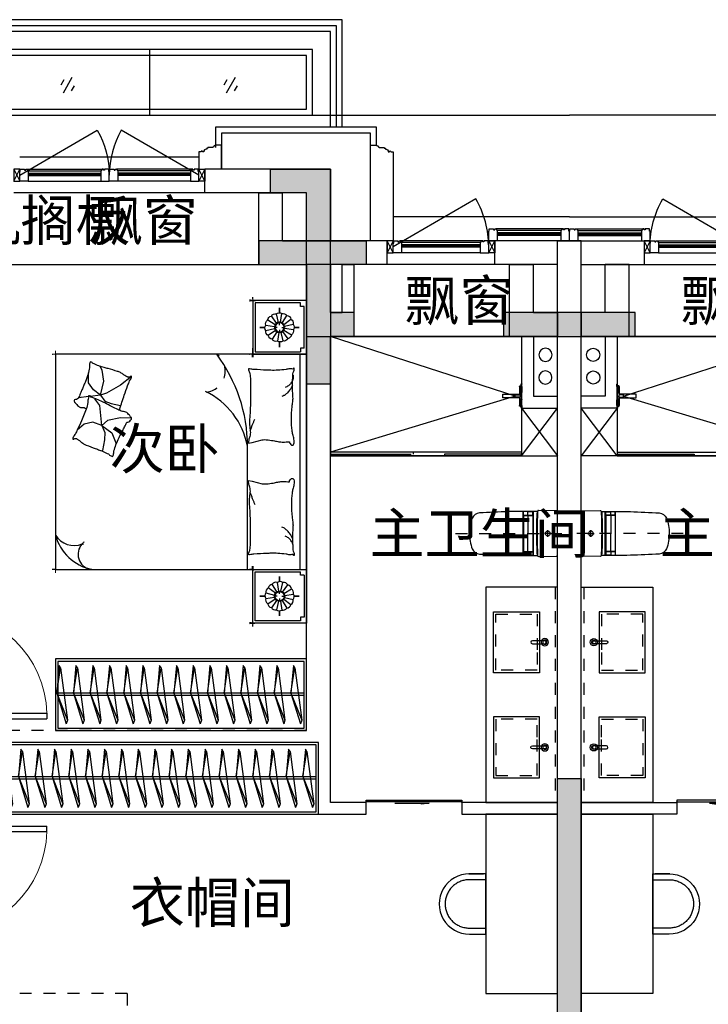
# Model space of a CAD drawing. Header units: millimetres. Extents: x 296296 to 297283, y 219875 to 220035.
# Tile 198 of 256: x 297088 to 297094, y 220011 to 220019. Entities that reach past the tile are written whole.
import ezdxf

# ---------------------------------------------------------------- set-up
doc = ezdxf.new("R2010")
doc.units = ezdxf.units.MM
for name, pattern in [('185洋房-中间套-1F南入（报建版）-旧规$0$DASH', [0.35, 0.25, -0.1]), ('185洋房-中间套-1F南入（报建版）-旧规$0$洋房户型$0$CONTINOUS', [0]), ('185洋房-中间套-1F南入（报建版）-旧规$0$洋房户型$0$DASH', [0.35, 0.25, -0.1]), ('185洋房-中间套-1F南入（报建版）-旧规$0$洋房户型$0$XU-140-SF-N1$0$DASH', [0.35, 0.25, -0.1])]:
    doc.linetypes.add(name, pattern=pattern)
doc.styles.get("Standard").update_dxf_attribs({"font": 'arial.ttf'})

# ---------------------------------------------------------------- blocks, each defined once
blk = doc.blocks.new('qAEWTW4ygrewyhreyteutu')
for points in [[(979974.9, 192158.4), (979974.9, 191558.4), (980374.9, 191558.4), (980374.9, 191758.4), (980174.9, 191758.4), (980174.9, 192358.4), (979574.9, 192358.4), (979574.9, 192158.4)], [(981624.9, 191558.4), (982724.9, 191558.4), (982724.9, 191758.4), (981624.9, 191758.4)], [(982074.9, 187858.4), (982274.9, 187858.4), (982274.9, 184858.4), (982074.9, 184858.4)]]:
    blk.add_hatch(color=253).paths.add_polyline_path(points)
at = {"color": 253}
for points in [[(979974.9, 192158.4), (979974.9, 191558.4), (980374.9, 191558.4), (980374.9, 191758.4), (980174.9, 191758.4), (980174.9, 192358.4), (979574.9, 192358.4), (979574.9, 192158.4), (979974.9, 192158.4)], [(981624.9, 191558.4), (982724.9, 191558.4), (982724.9, 191758.4), (981624.9, 191758.4)], [(982074.9, 187858.4), (982274.9, 187858.4), (982274.9, 184858.4), (982074.9, 184858.4)]]:
    blk.add_lwpolyline(points, close=True, dxfattribs=at)
blk = doc.blocks.new('dzuerujfysiktuykluyikyuj')
h = blk.add_hatch()
h.set_pattern_fill('钢筋混凝土', color=253, scale=100)
h.set_pattern_definition([(45, (0, 0), (-176.776695, 176.776695), []), (50, (0, 0), (717.26018, -62.75213), [75, -825]), (355, (0, 0), (-138.75133, 752.19213), [60, -660]), (100.4514, (59.8, -5.2), (578.5094, 689.43954), [63.7402, -701.1421]), (46.1842, (0, 200), (1067.24105, -165.519), [112.5, -1237.5]), (96.6356, (88.9, 186.2), (934.6627, 974.1179), [95.6103, -1051.713]), (351.1842, (0, 200), (934.6619, 974.1186), [90, -990]), (21, (100, 150), (596.90705, -402.6189), [75, -825]), (326, (100, 150), (243.31533, 725.15005), [60, -660]), (71.4514, (149.74, 116.45), (840.22263, 322.5305), [63.7402, -701.1421]), (37.5, (0, 0), (12.159855, 332.893854), [0, -652, 0, -670, 0, -662.5]), (7.5, (0, 0), (263.06954, 394.41171), [0, -382, 0, -637, 0, -252.5]), (327.5, (-223, 0), (533.822436, -22.55487), [0, -250, 0, -780, 0, -1035]), (317.5, (-323, 0), (583.18617, 100.10498), [0, -325, 0, -518, 0, -735])])
h.paths.add_polyline_path([(1106524.9, 389058.4), (1106524.9, 387258.4), (1106274.9, 387258.4), (1106274.9, 389058.4)])
h.paths.add_polyline_path([(1120674.9, 389058.4), (1120674.9, 387258.4), (1120424.9, 387258.4), (1120424.9, 389058.4)])
h.paths.add_polyline_path([(1088474.9, 389058.4), (1088474.9, 387258.4), (1088224.9, 387258.4), (1088224.9, 389058.4)])
h.paths.add_polyline_path([(1138724.9, 389058.4), (1138724.9, 387258.4), (1138474.9, 387258.4), (1138474.9, 389058.4)])
h.paths.add_polyline_path([(1113574.9, 387858.4), (1113574.9, 384858.4), (1113374.9, 384858.4), (1113374.9, 387858.4)])
h.paths.add_polyline_path([(1143674.9, 392958.4), (1143674.9, 391158.4), (1143474.9, 391158.4), (1143474.9, 392758.4), (1143174.9, 392758.4), (1143174.9, 392958.4)])
h.paths.add_polyline_path([(1083474.9, 392758.4), (1083474.9, 391158.4), (1083274.9, 391158.4), (1083274.9, 392958.4), (1083774.9, 392958.4), (1083774.9, 392758.4)])
h.paths.add_polyline_path([(1127074.9, 392758.4), (1127074.9, 391258.4), (1126874.9, 391258.4), (1126874.9, 392958.4), (1127424.9, 392958.4), (1127424.9, 392758.4)])
h.paths.add_polyline_path([(1100074.9, 392958.4), (1100074.9, 391258.4), (1099874.9, 391258.4), (1099874.9, 392758.4), (1099524.9, 392758.4), (1099524.9, 392958.4)])
h.paths.add_polyline_path([(1132274.9, 392958.4), (1132274.9, 391258.4), (1132074.9, 391258.4), (1132074.9, 392758.4), (1131724.9, 392758.4), (1131724.9, 392958.4)])
h.paths.add_polyline_path([(1094874.9, 392758.4), (1094874.9, 391258.4), (1094674.9, 391258.4), (1094674.9, 392958.4), (1095224.9, 392958.4), (1095224.9, 392758.4)])
h.paths.add_polyline_path([(1113974.9, 380258.4), (1113974.9, 380058.4), (1113374.9, 380058.4), (1113374.9, 381858.4), (1113574.9, 381858.4), (1113574.9, 380258.4)])
h.paths.add_polyline_path([(1145774.9, 392358.4), (1145774.9, 390658.4), (1145574.9, 390658.4), (1145574.9, 392158.4), (1145124.9, 392158.4), (1145124.9, 392358.4)])
h.paths.add_polyline_path([(1081374.9, 392158.4), (1081374.9, 390658.4), (1081174.9, 390658.4), (1081174.9, 392358.4), (1081824.9, 392358.4), (1081824.9, 392158.4)])
h.paths.add_polyline_path([(1141974.9, 380058.4), (1141974.9, 379458.4), (1141174.9, 379458.4), (1141174.9, 379658.4), (1141774.9, 379658.4), (1141774.9, 380258.4), (1142724.9, 380258.4), (1142724.9, 380058.4)])
h.paths.add_polyline_path([(1109774.9, 380058.4), (1109774.9, 379458.4), (1108974.9, 379458.4), (1108974.9, 379658.4), (1109574.9, 379658.4), (1109574.9, 380258.4), (1110524.9, 380258.4), (1110524.9, 380058.4)])
h.paths.add_polyline_path([(1117974.9, 379658.4), (1117974.9, 379458.4), (1117174.9, 379458.4), (1117174.9, 380058.4), (1116424.9, 380058.4), (1116424.9, 380258.4), (1117374.9, 380258.4), (1117374.9, 379658.4)])
h.paths.add_polyline_path([(1085774.9, 379658.4), (1085774.9, 379458.4), (1084974.9, 379458.4), (1084974.9, 380058.4), (1084224.9, 380058.4), (1084224.9, 380258.4), (1085174.9, 380258.4), (1085174.9, 379658.4)])
h.paths.add_polyline_path([(1115674.9, 392758.4), (1115674.9, 391158.4), (1115474.9, 391158.4), (1115474.9, 392158.4), (1115174.9, 392158.4), (1115174.9, 392358.4), (1115474.9, 392358.4), (1115474.9, 392958.4), (1115974.9, 392958.4), (1115974.9, 392758.4)])
h.paths.add_polyline_path([(1111474.9, 392158.4), (1111474.9, 391158.4), (1111274.9, 391158.4), (1111274.9, 392758.4), (1110974.9, 392758.4), (1110974.9, 392958.4), (1111474.9, 392958.4), (1111474.9, 392358.4), (1111774.9, 392358.4), (1111774.9, 392158.4)])
h.paths.add_polyline_path([(1130799.9, 387258.4), (1130799.9, 386658.4), (1128349.9, 386658.4), (1128349.9, 387258.4), (1128549.9, 387258.4), (1128549.9, 386858.4), (1130599.9, 386858.4), (1130599.9, 387258.4)])
h.paths.add_polyline_path([(1098599.9, 387258.4), (1098599.9, 386658.4), (1096149.9, 386658.4), (1096149.9, 387258.4), (1096349.9, 387258.4), (1096349.9, 386858.4), (1098399.9, 386858.4), (1098399.9, 387258.4)])
h.paths.add_polyline_path([(1128549.9, 389158.4), (1128549.9, 388743.4), (1128349.9, 388743.4), (1128349.9, 389358.4), (1130799.9, 389358.4), (1130799.9, 388743.4), (1130599.9, 388743.4), (1130599.9, 389158.4)])
h.paths.add_polyline_path([(1098599.9, 389358.4), (1098599.9, 388743.4), (1098399.9, 388743.4), (1098399.9, 389158.4), (1096349.9, 389158.4), (1096349.9, 388743.4), (1096149.9, 388743.4), (1096149.9, 389358.4)])
h.paths.add_polyline_path([(1125274.8, 392958.4), (1125274.8, 390058.4), (1125074.8, 390058.4), (1125074.8, 392758.4), (1124674.9, 392758.4), (1124674.9, 392958.4)])
h.paths.add_polyline_path([(1101874.9, 392758.4), (1101874.9, 390058.4), (1101674.9, 390058.4), (1101674.9, 392958.4), (1102274.9, 392958.4), (1102274.9, 392758.4)])
h.paths.add_polyline_path([(1093074.9, 392958.4), (1093074.9, 390058.4), (1092874.9, 390058.4), (1092874.9, 392758.4), (1092474.9, 392758.4), (1092474.9, 392958.4)])
h.paths.add_polyline_path([(1134074.9, 392758.4), (1134074.9, 390058.4), (1133874.9, 390058.4), (1133874.9, 392958.4), (1134474.9, 392958.4), (1134474.9, 392758.4)])
h.paths.add_polyline_path([(1145774.9, 383408.4), (1145774.9, 380058.4), (1145174.9, 380058.4), (1145174.9, 380258.4), (1145574.9, 380258.4), (1145574.9, 383408.4)])
h.paths.add_polyline_path([(1081774.9, 380258.4), (1081774.9, 380058.4), (1081174.9, 380058.4), (1081174.9, 383408.4), (1081374.9, 383408.4), (1081374.9, 380258.4)])
h.paths.add_polyline_path([(1100774.9, 386658.4), (1100774.9, 388108.4), (1100574.9, 388108.4), (1100574.9, 386658.4)])
h.paths.add_polyline_path([(1100774.9, 388708.4), (1100774.9, 389358.4), (1099874.9, 389358.4), (1099874.9, 389158.4), (1100574.9, 389158.4), (1100574.9, 388708.4)])
h.paths.add_polyline_path([(1126374.9, 386658.4), (1126374.9, 388108.4), (1126174.9, 388108.4), (1126174.9, 386658.4)])
h.paths.add_polyline_path([(1126374.9, 388708.4), (1126374.9, 389158.4), (1127074.9, 389158.4), (1127074.9, 389358.4), (1126174.9, 389358.4), (1126174.9, 388708.4)])
h.paths.add_polyline_path([(1094174.9, 389158.4), (1094174.9, 386658.4), (1093974.9, 386658.4), (1093974.9, 389358.4), (1094874.9, 389358.4), (1094874.9, 389158.4)])
h.paths.add_polyline_path([(1132974.9, 389358.4), (1132974.9, 386658.4), (1132774.9, 386658.4), (1132774.9, 389158.4), (1132074.9, 389158.4), (1132074.9, 389358.4)])
h.paths.add_polyline_path([(1088474.9, 392958.4), (1088474.9, 392158.4), (1088074.9, 392158.4), (1088074.9, 392958.4)])
h.paths.add_polyline_path([(1106674.9, 392958.4), (1106674.9, 392158.4), (1106274.9, 392158.4), (1106274.9, 392958.4)])
h.paths.add_polyline_path([(1094174.9, 379658.4), (1094174.9, 379258.4), (1093474.9, 379258.4), (1093474.9, 379658.4)])
h.paths.add_polyline_path([(1101274.9, 379658.4), (1101274.9, 379258.4), (1100574.9, 379258.4), (1100574.9, 379658.4)])
h.paths.add_polyline_path([(1126374.9, 379658.4), (1126374.9, 379258.4), (1125674.9, 379258.4), (1125674.9, 379658.4)])
h.paths.add_polyline_path([(1133474.9, 379658.4), (1133474.9, 379258.4), (1132774.9, 379258.4), (1132774.9, 379658.4)])
h.paths.add_polyline_path([(1138874.9, 392958.4), (1138874.9, 392158.4), (1138474.9, 392158.4), (1138474.9, 392958.4)])
h.paths.add_polyline_path([(1120674.9, 392958.4), (1120674.9, 392158.4), (1120274.9, 392158.4), (1120274.9, 392958.4)])
at = {"color": 253}
for points in [[(1111474.9, 392158.4), (1111474.9, 391158.4), (1111274.9, 391158.4), (1111274.9, 392758.4), (1110974.9, 392758.4), (1110974.9, 392958.4), (1111474.9, 392958.4), (1111474.9, 392358.4), (1111774.9, 392358.4), (1111774.9, 392158.4), (1111474.9, 392158.4)], [(1113574.9, 387858.4), (1113574.9, 384858.4), (1113374.9, 384858.4), (1113374.9, 387858.4), (1113574.9, 387858.4)]]:
    blk.add_lwpolyline(points, close=True, dxfattribs=at)
blk = doc.blocks.new('eqrujhe5tjyrk6ryakyrkjyrautu')
at = {"color": 253}
for s, p in [('空调室外机搁板', (832477.8, 434359.5)), ('飘窗', (835345.5, 434359.5)), ('飘窗', (837994.2, 433690)), ('飘窗', (840305, 433690)), ('次卧', (835527.4, 432449)), ('主卫生间', (837702.8, 431740)), ('主卫生间', (840131, 431740)), ('衣帽间', (835696.5, 428650))]:
    blk.add_text(s, height=337.59, dxfattribs=at).set_placement(p)
blk = doc.blocks.new('*U987')
at = {"color": 253}
blk.add_lwpolyline([(0, 760), (0, -40), (50, -40), (50, -37), (57, -37), (57, -34), (60, -34, 0.414214), (67, -27), (67, -24), (74, -24), (74, -21), (115, -21), (115, -16), (125, -16), (125, -6), (130, -6, 0.403991), (150, 15), (160, 15), (160, 12.5, 1), (170, 12.5), (170, 15), (190, 15), (190, 760)], format="xyb", dxfattribs=at)
blk = doc.blocks.new('*U990')
at = {"color": 253}
blk.add_lwpolyline([(0, 160), (0, -40), (50, -40), (50, -37), (57, -37), (57, -34), (60, -34, 0.414214), (67, -27), (67, -24), (74, -24), (74, -21), (115, -21), (115, -16), (125, -16), (125, -6), (130, -6, 0.403991), (150, 15), (160, 15), (160, 12.5, 1), (170, 12.5), (170, 15), (190, 15), (190, 160)], format="xyb", dxfattribs=at)
blk = doc.blocks.new('*U996')
at = {"color": 253}
for points in [[(7870, 815), (7870, 900), (7800, 900), (7800, 820), (7805, 820), (7805, 800), (7840, 800), (7840, 810), (7850, 810), (7850, 800), (7860, 800)], [(8530, 815), (8530, 900), (8600, 900), (8600, 820), (8595, 820), (8595, 800), (8560, 800), (8560, 810), (8550, 810), (8550, 800), (8540, 800)]]:
    blk.add_lwpolyline(points, close=True, dxfattribs=at)
for points in [[(7870, 900), (8530, 900)], [(7870, 855), (8530, 855)], [(7870, 845), (8530, 845)], [(7870, 835), (8530, 835)], [(7860, 800), (8540, 800)], [(7870, 815), (8530, 815)]]:
    blk.add_lwpolyline(points, dxfattribs=at)
blk = doc.blocks.new('185洋房外包（1F南入）-中间（西）-（报建版）$0$seyesryhertyheryetrye')
at = {"color": 253}
blk.add_lwpolyline([(22072.7, 23949.6), (22022.7, 23949.6), (22022.7, 23849.6), (22072.7, 23849.6)], close=True, dxfattribs=at)
for points in [[(22022.7, 23849.6), (22072.7, 23949.6)], [(22022.7, 23949.6), (22072.7, 23849.6)]]:
    blk.add_lwpolyline(points, dxfattribs=at)
blk = doc.blocks.new('*U997')
at = {"color": 253}
for points in [[(7970, 815), (7970, 900), (7900, 900), (7900, 820), (7905, 820), (7905, 800), (7940, 800), (7940, 810), (7950, 810), (7950, 800), (7960, 800)], [(8580, 815), (8580, 900), (8650, 900), (8650, 820), (8645, 820), (8645, 800), (8610, 800), (8610, 810), (8600, 810), (8600, 800), (8590, 800)]]:
    blk.add_lwpolyline(points, close=True, dxfattribs=at)
for points in [[(7970, 900), (8580, 900)], [(7970, 855), (8580, 855)], [(7970, 845), (8580, 845)], [(7970, 835), (8580, 835)], [(7960, 800), (8590, 800)], [(7970, 815), (8580, 815)]]:
    blk.add_lwpolyline(points, dxfattribs=at)
blk = doc.blocks.new('*U998')
at = {"color": 253}
for points in [[(7995, 815), (7995, 900), (7925, 900), (7925, 820), (7930, 820), (7930, 800), (7965, 800), (7965, 810), (7975, 810), (7975, 800), (7985, 800)], [(8530, 815), (8530, 900), (8600, 900), (8600, 820), (8595, 820), (8595, 800), (8560, 800), (8560, 810), (8550, 810), (8550, 800), (8540, 800)]]:
    blk.add_lwpolyline(points, close=True, dxfattribs=at)
for points in [[(7995, 900), (8530, 900)], [(7995, 855), (8530, 855)], [(7995, 845), (8530, 845)], [(7995, 835), (8530, 835)], [(7985, 800), (8540, 800)], [(7995, 815), (8530, 815)]]:
    blk.add_lwpolyline(points, dxfattribs=at)
blk = doc.blocks.new('185洋房外包（1F南入）-中间（西）-（报建版）')
at = {"color": 253, "linetype": 'Continuous'}
for p, q in [((30200, 13400), (29150, 13400)), ((29150, 13200), (29150, 13400)), ((30200, 12800), (30200, 13400)), ((30000, 13200), (29150, 13200)), ((30000, 12600), (30000, 13200)), ((30675, 12800), (30200, 12800)), ((30675, 12600), (30675, 12800)), ((32300, 12800), (31575, 12800)), ((31575, 12600), (31575, 12800)), ((32300, 500), (32300, 12800)), ((30675, 12600), (30000, 12600)), ((32100, 12600), (31575, 12600)), ((32100, 700), (32100, 12600))]:
    blk.add_line(p, q, dxfattribs=at)
at = {"color": 253}
for points in [[(16100, 13850), (32200, 13850)], [(30585, 13600), (30585, 13750), (30535, 13750), (29240, 13750), (29240, 13581)], [(30535, 12800), (30535, 13700), (29290, 13700), (29290, 13400)], [(29100, 13500), (27600, 13500)], [(29150, 13200), (27550, 13200)], [(32200, 13000), (30725, 13000)], [(31575, 12600), (30675, 12600)]]:
    blk.add_lwpolyline(points, dxfattribs=at)
for points in [[(27600, 13350), (28249.5, 13725, -0.131652), (28350, 13350)], [(29100, 13350), (28450.5, 13725, 0.131652), (28350, 13350)], [(31525, 12750, 0.131652), (31417.8, 13150), (30725, 12750)]]:
    blk.add_lwpolyline(points, format="xyb", dxfattribs=at)
at = {"color": 253, "rotation": 180}
for name, p in [('*U990', (29290, 13560)), ('*U997', (37000, 14200)), ('*U998', (40125, 13700)), ('185洋房外包（1F南入）-中间（西）-（报建版）$0$seyesryhertyheryetrye', (52747.7, 36649.6)), ('*U996', (39325, 13600))]:
    blk.add_blockref(name, p, dxfattribs=at)
at = {"color": 253, "xscale": -1, "rotation": 180}
for name, p in [('*U987', (30535, 13560)), ('*U997', (19700, 14200)), ('185洋房外包（1F南入）-中间（西）-（报建版）$0$seyesryhertyheryetrye', (9502.3, 36649.6))]:
    blk.add_blockref(name, p, dxfattribs=at)
at = {"color": 253}
blk.add_blockref('185洋房外包（1F南入）-中间（西）-（报建版）$0$seyesryhertyheryetrye', (5527.3, -10549.6), dxfattribs=at)
at = {"color": 253, "xscale": -1}
blk.add_blockref('185洋房外包（1F南入）-中间（西）-（报建版）$0$seyesryhertyheryetrye', (51172.7, -10549.6), dxfattribs=at)
blk = doc.blocks.new('*U1011')
at = {"color": 253}
for points in [[(7870, 815), (7870, 900), (7800, 900), (7800, 820), (7805, 820), (7805, 800), (7840, 800), (7840, 810), (7850, 810), (7850, 800), (7860, 800)], [(8530, 815), (8530, 900), (8600, 900), (8600, 820), (8595, 820), (8595, 800), (8560, 800), (8560, 810), (8550, 810), (8550, 800), (8540, 800)]]:
    blk.add_lwpolyline(points, close=True, dxfattribs=at)
for points in [[(7870, 900), (8530, 900)], [(7870, 855), (8530, 855)], [(7870, 845), (8530, 845)], [(7870, 835), (8530, 835)], [(7860, 800), (8540, 800)], [(7870, 815), (8530, 815)]]:
    blk.add_lwpolyline(points, dxfattribs=at)
blk = doc.blocks.new('185洋房外包（1F南入）-中间(东）-（报建版）$0$seyesryhertyheryetrye')
at = {"color": 253}
blk.add_lwpolyline([(22072.7, 23949.6), (22022.7, 23949.6), (22022.7, 23849.6), (22072.7, 23849.6)], close=True, dxfattribs=at)
for points in [[(22022.7, 23849.6), (22072.7, 23949.6)], [(22022.7, 23949.6), (22072.7, 23849.6)]]:
    blk.add_lwpolyline(points, dxfattribs=at)
blk = doc.blocks.new('*U1013')
at = {"color": 253}
for points in [[(7995, 815), (7995, 900), (7925, 900), (7925, 820), (7930, 820), (7930, 800), (7965, 800), (7965, 810), (7975, 810), (7975, 800), (7985, 800)], [(8530, 815), (8530, 900), (8600, 900), (8600, 820), (8595, 820), (8595, 800), (8560, 800), (8560, 810), (8550, 810), (8550, 800), (8540, 800)]]:
    blk.add_lwpolyline(points, close=True, dxfattribs=at)
for points in [[(7995, 900), (8530, 900)], [(7995, 855), (8530, 855)], [(7995, 845), (8530, 845)], [(7995, 835), (8530, 835)], [(7985, 800), (8540, 800)], [(7995, 815), (8530, 815)]]:
    blk.add_lwpolyline(points, dxfattribs=at)
blk = doc.blocks.new('185洋房外包（1F南入）-中间(东）-（报建版）')
at = {"color": 253, "linetype": 'Continuous'}
for p, q in [((-100, 12800), (625, 12800)), ((-100, 500), (-100, 12800)), ((625, 12800), (625, 12600)), ((100, 12600), (625, 12600)), ((100, 700), (100, 12600))]:
    blk.add_line(p, q, dxfattribs=at)
at = {"color": 253}
for points in [[(16100, 13850), (0, 13850)], [(0, 13000), (1475, 13000)], [(625, 12600), (1525, 12600)]]:
    blk.add_lwpolyline(points, dxfattribs=at)
blk.add_lwpolyline([(675, 12750, -0.131652), (782.2, 13150), (1475, 12750)], format="xyb", dxfattribs=at)
at = {"color": 253, "xscale": -1, "rotation": 180}
for name, p in [('*U1013', (-7925, 13700)), ('*U1011', (-7125, 13600))]:
    blk.add_blockref(name, p, dxfattribs=at)
at = {"color": 253, "rotation": 180}
blk.add_blockref('185洋房外包（1F南入）-中间(东）-（报建版）$0$seyesryhertyheryetrye', (22697.7, 36649.6), dxfattribs=at)
blk = doc.blocks.new('dsrhuaetrdyheatytreytre1')
at = {"color": 253}
for points in [[(984074.9, 435308.4), (984074.9, 436208.4), (994074.9, 436208.4), (994074.9, 435308.4)], [(984124.9, 435308.4), (984124.9, 436158.4), (994024.9, 436158.4), (994024.9, 435308.4)], [(984174.9, 435308.4), (984174.9, 436108.4), (993974.9, 436108.4), (993974.9, 435308.4)], [(985689.9, 435958.4), (985689.9, 435408.4)], [(989834.9, 435458.4), (984374.9, 435458.4), (984374.9, 435908.4), (993774.9, 435908.4), (993774.9, 435458.4), (992514.9, 435458.4), (992514.9, 435258.4), (989834.9, 435258.4), (989834.9, 435458.4)], [(984972.4, 435723.4), (985047.4, 435593.5)], [(985040.7, 435705.1), (985065.7, 435661.8)], [(986337.4, 435723.4), (986412.4, 435593.5)], [(986405.7, 435705.1), (986430.7, 435661.8)], [(984954.1, 435655.1), (984979.1, 435611.8)], [(986319.1, 435655.1), (986344.1, 435611.8)]]:
    blk.add_lwpolyline(points, dxfattribs=at)
blk.add_lwpolyline([(989784.9, 435408.4), (984324.9, 435408.4), (984324.9, 435958.4), (993824.9, 435958.4), (993824.9, 435408.4), (992564.9, 435408.4), (992564.9, 435208.4), (989784.9, 435208.4)], close=True, dxfattribs=at)
blk = doc.blocks.new('185洋房-中间套-1F南入（报建版）-旧规$0$洋房户型$0$11A$C643C1FD2')
at = {"color": 253}
for points in [[(28, 342.7, -0.263368), (0.1, 361.5, -0.494818), (9.2, 380.2, -0.049225), (26.9, 382, -0.036831), (50.5, 380.2, -0.031893), (88.5, 372.1, 0.035782), (122.4, 365.1, 0.032941), (212.1, 359.2, 0.026564), (323.3, 365.1, 0.017905), (360.8, 370.4, -0.033397), (381, 372.7, -0.03204), (418.1, 372, 0.018442), (482.4, 368.9, 0.010837), (547.2, 369.7, 0.014624), (595.1, 372.7, 0.111249), (617.7, 380, -0.153708), (634.6, 384, -0.076444), (642, 382.2, -0.215512), (643.9, 380.2, -0.585858), (641.3, 377.2, 0.363489), (636.4, 374.6, 0.191716), (636.4, 363, -0.129675), (638.3, 346.4, -0.01735), (635.3, 329.6, 0.019326), (632.7, 314.5, 0.018818), (626.1, 246.1, 0.021828), (625.2, 186.9, 0.006204), (626.5, 153.1, 0.001963), (632.7, 46.2, 0.028341), (636.9, 10, -0.117014), (636.4, 1.1, -0.36606), (635, 0.2, -0.03973), (621.4, 3, -0.048309), (607.7, 8.5, 0.062981), (597, 12.4, 0.04058), (573.6, 15.8, 0.014345), (506.9, 18, 0.005484), (381.4, 17.3, 0.007153), (285.3, 14.3, 0.008762), (242.7, 11.6, -0.008153), (197, 8.6, -0.06251), (139.9, 13, 0.078669), (94.3, 15.1, 0.047825), (71.9, 10.4, -0.034494), (41.1, 3, -0.023571), (15.8, 0, -0.510228), (14.9, 1.1), (22.4, 31.2), (43, 113.7, 0.073041), (45, 133.3, 0.023305), (39.3, 194.4, 0.018299), (35.2, 217.3, -0.01097), (27.9, 255.3, -0.042281), (24.9, 289.6, -0.027201), (27.9, 343)], [(501.9, 368.9, 0.027842), (478.1, 358.3, 0.048685), (465.5, 350.2, 0.023666), (437.6, 325.8, 0.031223), (418.6, 305.1, 0.046801), (413.5, 297.5, 0.023191), (405.5, 280.7)], [(583.8, 374.6, 0.088153), (549.3, 371, 0.088153), (518.1, 355.8, 0.077547), (496.5, 334.2, 0.077547), (482.4, 307)], [(118.4, 15.8, 0.009729), (145.7, 24.8, 0.009729), (172.6, 34.9, 0.007971), (194.3, 44, 0.007971), (215.8, 53.7)]]:
    blk.add_lwpolyline(points, format="xyb", dxfattribs=at)
blk = doc.blocks.new('185洋房-中间套-1F南入（报建版）-旧规$0$洋房户型$0$11A$C5A527934')
at = {"color": 253}
for p, q in [((122.8, 492.3), (194, 398.8)), ((469.1, 493.2), (467.3, 399.6)), ((194, 398.8), (261.6, 281.4)), ((347, 320.5), (364.8, 400.5)), ((467.3, 399.6), (490.5, 289.8)), ((592.7, 326.9), (677.8, 361)), ((677.8, 361), (699.5, 357.9)), ((69.5, 247.7), (37.1, 229.6)), ((162, 260.1), (69.5, 247.7)), ((277.7, 231.7), (162, 260.1)), ((261.6, 281.4), (277.7, 231.7)), ((277.7, 231.7), (329.2, 269)), ((329.2, 269), (347, 320.5)), ((490.5, 289.8), (530.8, 243.4)), ((530.8, 243.4), (592.7, 326.9)), ((530.8, 243.4), (591.1, 268.1)), ((591.1, 268.1), (653.1, 265)), ((653.1, 265), (741.3, 249.6)), ((741.3, 249.6), (744.3, 243.8)), ((233.2, 174.8), (174.5, 132.1)), ((277.7, 231.7), (233.2, 174.8)), ((277.7, 231.7), (288.3, 147)), ((318.7, 193.9), (307.8, 186.1)), ((363.6, 226.4), (318.7, 193.9)), ((530.8, 243.4), (363.6, 226.4)), ((530.8, 243.4), (502.9, 169.1)), ((502.9, 169.1), (521.5, 94.8)), ((174.5, 132.1), (90.9, 132.1)), ((289.9, 133.7), (300.6, 48.6)), ((521.5, 94.8), (569.7, 38.5))]:
    blk.add_line(p, q, dxfattribs=at)
blk.add_lwpolyline([(405, 391.5, -0.025626), (394.6, 394, -0.0108), (278.2, 431.5, -0.00456), (199.4, 459.6, -0.01125), (167.9, 471.9, -0.069394), (150.9, 482, 0.079756), (136, 490.4, 0.106399), (122.8, 492.3, 0.328642), (119.2, 489.3, 0.299547), (121.3, 483.4, -0.189917), (126.3, 475.5, -0.033518), (127.3, 466.2, -0.075627), (126.9, 462.1, -0.053489), (124.2, 455.1, -0.017838), (113.3, 435.3, -0.038394), (97.8, 413.4, 0.059529), (88.5, 398.9, 0.035943), (79, 375.3, 0.011245), (55.9, 297.6, 0.006203), (46.6, 262, -0.010783), (41.1, 241.6, -0.019485), (37.1, 229.6, -0.005062), (19.4, 184.4, -0.101392), (4.4, 161.7, 0.223768), (0, 149.6, 0.25558), (2.8, 145.5, 0.081563), (16.9, 140.9, 0.071805), (32.3, 140.8, -0.069985), (48.1, 140.7, -0.03546), (101.7, 129, -0.029432), (163.8, 106.8, -0.001554), (193.8, 93.8, 0.00152), (224.5, 80.6, 0.004735), (256.2, 67.5, -0.00382), (295.6, 51.2, -0.296001), (315.3, 22.1, 0.649774), (334.6, 14, 0.02319), (338.7, 18.2, -0.0288), (342, 21.5, -0.005727), (347.9, 26.7, 0.004358), (355.7, 33.5, 0.027528), (371, 48.7, 0.046214), (378.7, 59, 0.194121), (381.2, 74, -0.133719), (382.3, 95.6, -0.005779), (389, 115.4, -0.008882)], format="xyb", dxfattribs=at)
blk.add_lwpolyline([(770.3, 299.1, 0.101392), (787, 320.6, -0.223768), (792.3, 332.3, -0.25558), (789.8, 336.7, -0.081563), (776.1, 342.3, -0.071805), (760.8, 343.6, 0.069985), (745, 344.9, 0.03546), (692.5, 360.6, 0.029432), (632.3, 387.6, 0.001554), (603.3, 402.8, -0.00152), (573.8, 418.3, -0.004735), (543.1, 433.8, 0.00382), (505.1, 453.1, 0.296001), (487.7, 483.6, 0.265444), (469.1, 493.2, -0.02319), (464.7, 489.3, 0.0288), (461.2, 486.3, 0.005727), (454.9, 481.5, -0.004358), (446.6, 475.3, -0.027528), (430.1, 461.4, -0.046214), (421.7, 451.7, -0.194121), (418, 436.9, 0.133719), (415.3, 415.4, 0.011505), (398.6, 377.3, 0.008882), (374.9, 328.9, 0.012426), (341.4, 267.4, -0.033612), (330, 244.1), (309.3, 193.4), (293.3, 154.3, 0.224341), (280.3, 142.3, -0.722772), (280.1, 134.4, -0.103513), (283.5, 133.9, 0.053465), (290, 133.7, 0.030109), (310.7, 129.5, -0.031436), (330.6, 125.5, -0.05324), (344.2, 125.2, 0.05518), (357.4, 124.8, 0.056271), (380.1, 118.8, 0.0108), (493.3, 72.6, 0.00456), (569.7, 38.5, 0.01125), (600.2, 23.8, 0.069394), (616.3, 12.5, -0.079756), (630.6, 2.9, -0.106399), (643.6, 0, -0.328642), (647.5, 2.8, -0.299547), (645.8, 8.8, 0.189917), (641.5, 17.1, 0.033518), (641.1, 26.4, 0.075627), (641.8, 30.4, 0.053489), (645, 37.3, 0.017838), (657.4, 56.2, 0.038394), (674.5, 76.8, -0.059529), (685, 90.5, -0.035943), (696.3, 113.3, -0.011245), (725.3, 189, -0.006203), (737.2, 223.8, 0.010783), (744.3, 243.8, 0.019485), (749.2, 255.4, 0.005062)], format="xyb", close=True, dxfattribs=at)
blk = doc.blocks.new('185洋房-中间套-1F南入（报建版）-旧规$0$洋房户型$0$11cdx床头灯2.0')
at = {"color": 253}
for p, q in [((0, 122), (0, 164.8)), ((-22.4, 36.6), (-61.2, 100)), ((-6.7, 42.3), (-18.3, 115.8)), ((10, 41.7), (27.5, 114)), ((25.2, 34.7), (69, 94.8)), ((-122, 0), (-164.8, 0)), ((-41.7, 10), (-114, 27.5)), ((-34.7, 25.2), (-94.8, 69)), ((-19.5, 0), (-38.2, 0)), ((0, 19.5), (0, 38.2)), ((19.5, 0), (38.2, 0)), ((36.6, 22.4), (100, 61.2)), ((42.3, 6.7), (115.8, 18.3)), ((122, 0), (164.8, 0)), ((-42.3, -6.7), (-115.8, -18.3)), ((-36.6, -22.4), (-100, -61.2)), ((-25.2, -34.7), (-69, -94.8)), ((-27.3, -114.1), (-10, -41.7)), ((0, -19.5), (0, -38.2)), ((18.7, -113.9), (7, -42.3)), ((62.6, -99.2), (22.9, -36.2)), ((34.7, -25.2), (96, -67.3)), ((41.7, -10), (114.4, -25.8)), ((0, -122), (0, -164.8))]:
    blk.add_line(p, q, dxfattribs=at)
for points in [[(0, 164.8), (0, 122)], [(-164.8, 0), (-122, 0)], [(164.8, 0), (122.1, -1.7)], [(0, -164.8), (0, -122)]]:
    blk.add_lwpolyline(points, dxfattribs=at)
for radius in [42.9, 38.2]:
    blk.add_circle((0, 0), radius, dxfattribs=at)
for centre, start, end in [((-55.7, 60.3), 97.98094, 167.5445), ((-28.3, 77.1), 75.48094, 145.0445), ((3.3, 82), 52.98094, 122.5445), ((34.5, 74.5), 30.48094, 100.0445), ((60.3, 55.7), 7.98094, 77.5445), ((-82, 3.3), 142.98094, 212.5445), ((-74.5, 34.5), 120.48094, 190.0445), ((77.1, 28.3), 345.48094, 55.0445), ((82, -3.3), 322.98094, 32.5445), ((-77.1, -28.3), 165.48094, 235.0445), ((-60.3, -55.7), 187.98094, 257.5445), ((55.7, -60.3), 277.98094, 347.5445), ((74.5, -34.5), 300.48094, 10.0445), ((-34.5, -74.5), 210.48094, 280.0445), ((-3.3, -82), 232.98094, 302.5445), ((28.3, -77.1), 255.48094, 325.0445)]:
    blk.add_arc(centre, 40.1, start, end, dxfattribs=at)
blk = doc.blocks.new('*U1294')
at = {"color": 253}
for p, q in [((-900, 0), (-1350, 0)), ((-1350, 0), (-1350, -450)), ((-1350, 0), (1350, 0)), ((900, 0), (-900, 0)), ((-900, 0), (-900, -2100)), ((-900, -450), (-900, 0)), ((900, -2100), (900, 0)), ((900, -450), (900, 0)), ((900, 0), (1350, 0)), ((1350, 0), (1350, -450)), ((-1330, -50), (-1330, -430)), ((-920, -430), (-920, -50)), ((900, -52.4), (-900, -52.4)), ((920, -430), (920, -50)), ((1330, -50), (1330, -430)), ((-1350, -450), (-900, -450)), ((-1330, -430), (-920, -430)), ((1350, -450), (900, -450)), ((1330, -430), (920, -430)), ((-900, -2100), (900, -2100))]:
    blk.add_line(p, q, dxfattribs=at)
at = {"color": 253, "linetype": '185洋房-中间套-1F南入（报建版）-旧规$0$洋房户型$0$CONTINOUS', "ltscale": 2.5}
blk.add_line((900, -494.1), (-129.6, -493.7), dxfattribs=at)
at = {"color": 253}
for points in [[(-1300, -20), (-1300, -50), (-1330, -50)], [(-950, -20), (-1300, -20)], [(-950, -20), (-950, -50), (-920, -50)], [(950, -20), (950, -50), (920, -50)], [(950, -20), (1300, -20)], [(1300, -20), (1300, -50), (1330, -50)]]:
    blk.add_lwpolyline(points, dxfattribs=at)
for points in [[(-1350, -332.6, 0, 18, 0), (-1350, -478.5, 10, 10, 0)], [(1350, -332.6, 0, 18, 0), (1350, -478.5, 10, 10, 0)], [(-900, -349.7, 0, 10, 0), (-900, -477.7, 10, 10, 0)], [(900, -349.7, 0, 10, 0), (900, -477.7, 10, 10, 0)], [(-1380.6, -450, 10, 0, 0), (-1202.9, -450, 10, 10, 0)], [(-873.3, -450, 18, 0, 0), (-1032.5, -450, 10, 10, 0)], [(873.3, -450, 18, 0, 0), (1032.5, -450, 10, 10, 0)], [(1380.6, -450, 10, 0, 0), (1202.9, -450, 10, 10, 0)], [(668.5, -1859, 10, 0, 0.374242), (834.4, -1895.4, 10, 10, -2.21586)], [(686.1, -1863.7, 10, 0, -0.177019), (693.3, -1995.7, 10, 10, 2.21586)], [(900, -1958.5, 0, 10, 0), (900, -2130, 10, 10, 0)], [(-900, -2005.4, 0, 10, 0), (-900, -2130, 10, 10, 0)], [(-658.3, -2100, 0, 10, 0), (-930, -2100, 10, 10, 0)], [(775.4, -2100, 0, 10, 0), (930, -2100, 10, 10, 0)]]:
    blk.add_lwpolyline(points, format="xyseb", dxfattribs=at)
at = {"color": 253, "linetype": '185洋房-中间套-1F南入（报建版）-旧规$0$洋房户型$0$CONTINOUS', "ltscale": 2.5}
for centre, radius, start, end in [((-128.9, -1775.7), 1282, 90.03486, 126.97703), ((-10.6, -1124.5), 642, 100.68461, 154.07892), ((515.9, -1720.7), 391.6, 284.35656, 348.69827), ((773.9, -1781.8), 129.7, 228.54501, 346.43867), ((519.2, -1944.9), 181.3, 301.18333, 22.20619)]:
    blk.add_arc(centre, radius, start, end, dxfattribs=at)
at = {"color": 253, "linetype": '185洋房-中间套-1F南入（报建版）-旧规$0$洋房户型$0$XU-140-SF-N1$0$DASH', "ltscale": 2.5}
blk.add_arc((-757.9, -855.2), 175.9, 5.18841, 143.87868, dxfattribs=at)
at = {"color": 253, "xscale": -1}
for name, p in [('185洋房-中间套-1F南入（报建版）-旧规$0$洋房户型$0$11cdx床头灯2.0', (-1125, -225)), ('185洋房-中间套-1F南入（报建版）-旧规$0$洋房户型$0$11A$C643C1FD2', (-140.3, -485.7))]:
    blk.add_blockref(name, p, dxfattribs=at)
at = {"color": 253}
for name, p in [('185洋房-中间套-1F南入（报建版）-旧规$0$洋房户型$0$11cdx床头灯2.0', (1125, -225)), ('185洋房-中间套-1F南入（报建版）-旧规$0$洋房户型$0$11A$C643C1FD2', (140.3, -485.7)), ('185洋房-中间套-1F南入（报建版）-旧规$0$洋房户型$0$11A$C5A527934', (-835.6, -1956.2))]:
    blk.add_blockref(name, p, dxfattribs=at)
blk = doc.blocks.new('185洋房-中间套-1F南入（报建版）-旧规$0$洋房户型$0$11A$C17570B11')
at = {"color": 253}
for p, q in [((0, 0), (-211, -32.5)), ((0, 0), (228.5, -89.9)), ((-211, -32.5), (-229.8, -20.5)), ((-211, -32.5), (228.5, -89.9)), ((228.5, -89.9), (259.1, -78.9))]:
    blk.add_line(p, q, dxfattribs=at)
blk.add_lwpolyline([(-229.8, -20.5), (0, 0), (259.1, -78.9)], dxfattribs=at)
blk = doc.blocks.new('*U1295')
at = {"color": 253}
for points in [[(50, 0), (2150, 0), (2150, -600), (50, -600)], [(70, -20), (2130, -20), (2130, -580), (70, -580)]]:
    blk.add_lwpolyline(points, close=True, dxfattribs=at)
for points in [[(70, -285.3), (2130, -285.3)], [(70, -305.3), (2130, -305.3)]]:
    blk.add_lwpolyline(points, dxfattribs=at)
at = {"color": 253, "rotation": 270}
for p in [(179.6, -285.1), (319.6, -285.1), (459.6, -285.1), (599.6, -285.1), (739.6, -285.1), (879.6, -285.1), (1019.6, -285.1), (1159.6, -285.1), (1299.6, -285.1), (1439.6, -285.1), (1579.6, -285.1), (1719.6, -285.1), (1859.6, -285.1), (1999.6, -285.1), (2139.6, -285.1)]:
    blk.add_blockref('185洋房-中间套-1F南入（报建版）-旧规$0$洋房户型$0$11A$C17570B11', p, dxfattribs=at)
blk = doc.blocks.new('*U1298')
at = {"color": 253}
for points in [[(1400, 0), (4500, 0), (4500, -600), (1400, -600)], [(1420, -20), (4480, -20), (4480, -580), (1420, -580)]]:
    blk.add_lwpolyline(points, close=True, dxfattribs=at)
for points in [[(1420, -285.3), (4480, -285.3)], [(1420, -305.3), (4480, -305.3)]]:
    blk.add_lwpolyline(points, dxfattribs=at)
at = {"color": 253, "rotation": 270}
for p in [(1529.6, -285.1), (1669.6, -285.1), (1809.6, -285.1), (1949.6, -285.1), (2089.6, -285.1), (2229.6, -285.1), (2369.6, -285.1), (2509.6, -285.1), (2649.6, -285.1), (2789.6, -285.1), (2929.6, -285.1), (3069.6, -285.1), (3209.6, -285.1), (3349.6, -285.1), (3489.6, -285.1), (3629.6, -285.1), (3769.6, -285.1), (3909.6, -285.1), (4049.6, -285.1), (4189.6, -285.1), (4329.6, -285.1), (4469.6, -285.1)]:
    blk.add_blockref('185洋房-中间套-1F南入（报建版）-旧规$0$洋房户型$0$11A$C17570B11', p, dxfattribs=at)
blk = doc.blocks.new('185洋房-中间套-1F南入（报建版）-旧规$0$洋房户型$0$0627004614060755559669DADA558Desk_7_ICDA')
at = {"color": 253, "linetype": 'ByBlock'}
for p, q in [((135.5, 454.4), (0, 454.4)), ((0, 50), (135.9, 50))]:
    blk.add_line(p, q, dxfattribs=at)
at = {"color": 253}
blk.add_lwpolyline([(135.5, 504.4), (0, 504.4), (0, 0), (141.6, 0), (18.2, 0)], dxfattribs=at)
blk.add_ellipse((137.3, 252.2), major_axis=(9.5, 252), ratio=1, start_param=3.172344, end_param=6.328135, dxfattribs=at)
at = {"color": 253, "linetype": 'ByBlock'}
blk.add_open_spline([(135.9, 50), (142.9, 49.9), (149.9, 50.3), (168.7, 52.1), (180.4, 54.3), (203.2, 60.7), (214.3, 64.9), (235.6, 75.1), (245.8, 81.2), (265, 95), (274, 102.8), (290.5, 119.8), (298, 129), (311.3, 148.6), (317.1, 158.9), (326.7, 180.6), (330.6, 191.8), (336.3, 214.7), (338.2, 226.5), (339.8, 250.1), (339.6, 262), (337.1, 285.5), (334.8, 297.2), (328.2, 319.9), (323.9, 331), (313.4, 352.2), (307.3, 362.4), (293.3, 381.4), (285.4, 390.3), (268.3, 406.7), (259, 414.1), (239.3, 427.2), (228.8, 432.9), (207.1, 442.3), (195.9, 446.1), (172.9, 451.6), (161.1, 453.3), (144.8, 454.3), (140.3, 454.4), (135.9, 454.4)], degree=3, knots=[3.172344, 3.172344, 3.172344, 3.172344, 3.276724, 3.276724, 3.452311, 3.452311, 3.627899, 3.627899, 3.803486, 3.803486, 3.979073, 3.979073, 4.154661, 4.154661, 4.330248, 4.330248, 4.505835, 4.505835, 4.681423, 4.681423, 4.85701, 4.85701, 5.032597, 5.032597, 5.208185, 5.208185, 5.383772, 5.383772, 5.559359, 5.559359, 5.734946, 5.734946, 5.910534, 5.910534, 6.086121, 6.086121, 6.261708, 6.261708, 6.328135, 6.328135, 6.328135, 6.328135], dxfattribs=at)
blk = doc.blocks.new('*U1299')
at = {"color": 253}
blk.add_lwpolyline([(1400, -750), (1400, 750), (800, 750), (800, -750), (1400, -750)], dxfattribs=at)
blk.add_blockref('185洋房-中间套-1F南入（报建版）-旧规$0$洋房户型$0$0627004614060755559669DADA558Desk_7_ICDA', (1400, -252.2), dxfattribs=at)
blk = doc.blocks.new('185洋房-中间套-1F南入（报建版）-旧规$0$洋房户型$0$11Tap_1_ICDA')
at = {"color": 253}
blk.add_wipeout([(0, 15), (-140, 15), (-140, 80), (-141.4, 83.5), (-145, 85), (-147, 86.6), (-153, 86.6), (-155, 84.6), (-155, 99.8), (-155.6, 101.2), (-157, 101.8), (-158, 101.8), (-159.4, 101.2), (-160, 99.8), (-160, 30.6), (-159.4, 29.2), (-158, 28.6), (-158, -29), (-159.4, -29.6), (-160, -31), (-160, -100.2), (-159.4, -101.6), (-158, -102.2), (-157, -102.2), (-155.6, -101.6), (-155, -100.2), (-155, -85), (-154.4, -86.4), (-153, -87), (-147, -87), (-145.6, -86.4), (-145, -85), (-141.4, -83.5), (-140, -80), (-140, -15), (0, -15)], dxfattribs=at)
for p, q in [((-160, 78.8), (-160, 99.8)), ((-160, 78.8), (-160, 99.8)), ((-157, 101.8), (-158, 101.8)), ((-157, 101.8), (-158, 101.8)), ((-155, -0.2), (-155, 99.8)), ((-155, -0.2), (-155, 99.8)), ((-147, 86.6), (-153, 86.6)), ((-147, 86.6), (-153, 86.6)), ((-145, 85), (-145, 85)), ((-145, 85), (-145, 85)), ((-145, 21.2), (-145, 84.6)), ((-145, 21.2), (-145, 84.6)), ((-160, 78.8), (-160, 30.6)), ((-160, 78.8), (-160, 30.6)), ((-157, 28.6), (-158, 28.6)), ((-158, -29), (-158, 28.6)), ((-157, 28.6), (-158, 28.6)), ((-158, -29), (-158, 28.6)), ((-140, 80), (-140, 10)), ((-140, 80), (-140, 10)), ((-160, -79.2), (-160, -31)), ((-160, -79.2), (-160, -31)), ((-160, -79.2), (-160, -100.2)), ((-160, -79.2), (-160, -100.2)), ((-157, -29), (-158, -29)), ((-157, -29), (-158, -29)), ((-155, -0.2), (-155, -100.2)), ((-155, -0.2), (-155, -100.2)), ((-145, -21.7), (-145, -85)), ((-145, -21.7), (-145, -85)), ((-140, -10), (-140, -80)), ((-140, -10), (-140, -80)), ((-157, -102.2), (-158, -102.2)), ((-157, -102.2), (-158, -102.2)), ((-147, -87), (-153, -87)), ((-147, -87), (-153, -87))]:
    blk.add_line(p, q, dxfattribs=at)
blk.add_lwpolyline([(-105, -10), (-105, 10), (-145, 10), (-145, -10)], close=True, dxfattribs=at)
blk.add_lwpolyline([(-105, -10), (-105, 10), (-145, 10), (-145, -10)], close=True, dxfattribs=at)
for points in [[(0, -15), (0, 15), (-140, 15)], [(0, -15), (0, 15), (-140, 15)], [(-140, -15), (0, -15)], [(-140, -15), (0, -15)]]:
    blk.add_lwpolyline(points, dxfattribs=at)
for centre, radius, start, end in [((-158, 99.8), 2, 90, 180), ((-158, 99.8), 2, 90, 180), ((-157, 99.8), 2, 0, 90), ((-157, 99.8), 2, 0, 90), ((-153, 84.6), 2, 90, 180), ((-153, 84.6), 2, 90, 180), ((-147, 84.6), 2, 0, 90), ((-147, 84.6), 2, 0, 90), ((-145, 80), 5, 0, 90), ((-145, 80), 5, 0, 90), ((-158, 30.6), 2, 180, 270), ((-158, 30.6), 2, 180, 270), ((-157, 30.6), 2, 270, 0), ((-157, 30.6), 2, 270, 0), ((-158, -31), 2, 90, 180), ((-158, -31), 2, 90, 180), ((-157, -31), 2, 0, 90), ((-157, -31), 2, 0, 90), ((-145, -80), 5, 270, 0), ((-145, -80), 5, 270, 0), ((-158, -100.2), 2, 180, 270), ((-158, -100.2), 2, 180, 270), ((-157, -100.2), 2, 270, 0), ((-157, -100.2), 2, 270, 0), ((-153, -85), 2, 180, 270), ((-153, -85), 2, 180, 270), ((-147, -85), 2, 270, 0), ((-147, -85), 2, 270, 0)]:
    blk.add_arc(centre, radius, start, end, dxfattribs=at)
blk = doc.blocks.new('*U1308')
at = {"color": 253}
for p, q in [((300, -600), (0, -1000)), ((300, -1000), (0, -600))]:
    blk.add_line(p, q, dxfattribs=at)
for points in [[(0, 0), (1900, 0), (1900, -1000), (0, -1000), (0, 0)], [(300, -1000), (0, -1000), (0, 0), (300, 0), (300, -1000)], [(300, 0), (300, -600), (0, -600)], [(200, 0), (200, -500), (0, -500)], [(300, -970), (1900, -970)], [(300, -1000), (300, -985), (945, -985), (945, -1000), (300, -1000)], [(1205, -985), (1205, -970), (1900, -970), (1900, -985), (1225, -985)], [(300, -1000), (1900, -1000)]]:
    blk.add_lwpolyline(points, dxfattribs=at)
for centre in [(99.4, -155), (100.7, -345)]:
    blk.add_circle(centre, 55, dxfattribs=at)
blk.add_blockref('185洋房-中间套-1F南入（报建版）-旧规$0$洋房户型$0$11Tap_1_ICDA', (458, -499.8), dxfattribs=at)
for q in [(1900, 0), (1900, -970)]:
    blk.add_line((353, -499.8), q, dxfattribs=at)
blk = doc.blocks.new('185洋房-中间套-1F南入（报建版）-旧规$0$洋房户型$0$13c')
at = {"color": 253, "linetype": '185洋房-中间套-1F南入（报建版）-旧规$0$洋房户型$0$DASH'}
for p, q in [((89521.2, 114521), (89521.2, 115411.4)), ((89548.8, 115294.1), (89493.5, 115294.1)), ((89548.8, 115294.1), (89493.5, 115294.1))]:
    blk.add_line(p, q, dxfattribs=at)
at = {"color": 253}
for p, q in [((89521.2, 115321.8), (89521.2, 115266.5)), ((89706, 115173.6), (89335.9, 115173.6)), ((89366.1, 115126.9), (89339.8, 115126.9)), ((89364.8, 115169), (89342.8, 115169)), ((89367.8, 115094.3), (89367.8, 115166)), ((89369.9, 115094.3), (89369.9, 115166)), ((89372.1, 115126.9), (89521.4, 115126.9)), ((89372.9, 115169), (89669.5, 115169)), ((89670.3, 115126.9), (89521, 115126.9)), ((89672.5, 115094.3), (89672.5, 115166)), ((89674.6, 115094.3), (89674.6, 115166)), ((89676.3, 115126.9), (89702.6, 115126.9)), ((89677.6, 115169), (89699.6, 115169)), ((89364.8, 115091.3), (89340.9, 115091.3)), ((89701.5, 115088.8), (89340.9, 115088.8)), ((89372.9, 115091.3), (89669.5, 115091.3)), ((89677.6, 115091.3), (89701.5, 115091.3)), ((89521.2, 114639.6), (89521.2, 114639.6))]:
    blk.add_line(p, q, dxfattribs=at)
at = {"color": 253, "elevation": 0}
blk.add_lwpolyline([(89338.1, 115374.6, 0.40958), (89331.1, 115367.7), (89328.7, 115216.4, 0.340858), (89333.9, 115209.5, -0.338866), (89336.1, 115206.6, 0.016661), (89349, 114721.8, 0.297651), (89392.4, 114662.3, 0.100336), (89521.2, 114639.6, 0.100336), (89650, 114662.3, 0.297651), (89693.3, 114721.8, 0.016103), (89705.8, 115206.4, -0.353394), (89708.2, 115209.4, 0.356819), (89713.7, 115216.4), (89711.3, 115367.7, 0.409594), (89704.3, 115374.6)], format="xyb", close=True, dxfattribs=at)
at = {"color": 253}
blk.add_circle((89521.2, 115294.1), 20, dxfattribs=at)
for centre, radius, start, end in [((89518.9, 118504.5), 3305.4, 266.82925, 270.04022), ((89518.9, 118509.5), 3305.4, 266.82985, 270.04022), ((89523.6, 118512.5), 3308.4, 269.95843, 273.15705), ((89523.6, 118507.6), 3308.4, 269.95843, 273.15762), ((94520.5, 114992.6), 5183.6, 178.08199, 178.90255), ((89342.8, 115166), 3, 90, 178.08199), ((89364.8, 115166), 3, 0, 90), ((89372.9, 115166), 3, 90, 180), ((89669.5, 115166), 3, 359.9972, 89.9972), ((89677.6, 115166), 3, 89.9972, 179.9972), ((89699.6, 115166), 3, 1.91521, 89.9972), ((84521.9, 114992.9), 5183.6, 1.09465, 1.91521), ((89340.9, 115094.3), 3, 178.87567, 270), ((89340.9, 115091.8), 3, 178.90255, 269.99831), ((89364.8, 115094.3), 3, 270, 0), ((89372.9, 115094.3), 3, 180, 270), ((89669.5, 115094.3), 3, 269.9972, 359.9972), ((89677.6, 115094.3), 3, 179.9972, 269.9972), ((89701.5, 115094.3), 3, 269.9972, 1.12153), ((89701.5, 115091.8), 3, 269.99889, 1.09465)]:
    blk.add_arc(centre, radius, start, end, dxfattribs=at)
blk = doc.blocks.new('*U1309')
at = {"color": 253}
for points in [[(898, -499), (98, -499), (98, 101), (898, 101), (1898, 101), (1898, -499)], [(303, -434), (303, -49.1), (643, -49.1), (643, -49.1), (813, -49.1), (813, -434)], [(1693, -434), (1693, -49.1), (1353, -49.1), (1353, -49.1), (1183, -49.1), (1183, -434)]]:
    blk.add_lwpolyline(points, close=True, dxfattribs=at)
at = {"color": 253, "linetype": '185洋房-中间套-1F南入（报建版）-旧规$0$洋房户型$0$DASH', "ltscale": 0.2}
blk.add_lwpolyline([(1898, 81), (898, 81), (98, 81)], dxfattribs=at)
at = {"color": 253}
for points in [[(570.5, -108.7), (570.5, -4, 0.999998), (545.5, -4), (545.5, -108.7, 1)], [(1425.5, -108.7), (1425.5, -4, -0.999998), (1450.5, -4), (1450.5, -108.7, -1)]]:
    blk.add_lwpolyline(points, format="xyb", close=True, dxfattribs=at)
at = {"color": 253, "linetype": '185洋房-中间套-1F南入（报建版）-旧规$0$洋房户型$0$DASH', "ltscale": 0.2}
for points in [[(323, -414), (323, -69.1), (643, -69.1), (793, -69.1), (793, -414)], [(1673, -414), (1673, -69.1), (1353, -69.1), (1203, -69.1), (1203, -414)]]:
    blk.add_lwpolyline(points, close=True, dxfattribs=at)
at = {"color": 253}
for centre, radius in [((558, -4), 30), ((558, -4), 17.5), ((1438, -4), 30), ((1438, -4), 17.5)]:
    blk.add_circle(centre, radius, dxfattribs=at)
blk = doc.blocks.new('185洋房-中间套-1F南入（报建版）-旧规$0$洋房户型$0$$DorLib2D$00000001')
at = {"color": 253}
for p, q in [((0.45, 0.975), (0.5, 0.975)), ((0.45, 0), (0.45, 0.975)), ((0.5, 0), (0.5, 0.975)), ((0.5, 0), (0.45, 0))]:
    blk.add_line(p, q, dxfattribs=at)
at = {"color": 253, "lineweight": 13}
blk.add_arc((0.475, 0), 0.975, 91.46928, 180, dxfattribs=at)
blk = doc.blocks.new('185洋房-中间套-1F南入（报建版）-旧规$0$$DorLib2D$00000129')
at = {"color": 253, "linetype": 'Continuous'}
for p, q in [((-0.5, 0.545), (-0.5, 0.687)), ((-0.5, 0.687), (0.5, 0.687)), ((0.5, 0.687), (0.5, 0.545)), ((0.5, 0.545), (-0.5, 0.545)), ((-0.5, 0.5), (-0.5, 0.545)), ((0.5, 0.5), (0.5, 0.545)), ((-0.2, 0.437), (0.158, 0.437)), ((0.08, 0.341), (0.08, 0.437)), ((0.158, 0.437), (0.08, 0.341))]:
    blk.add_line(p, q, dxfattribs=at)
blk = doc.blocks.new('185洋房-中间套-1F南入（报建版）-旧规')
at = {"color": 253, "linetype": 'Continuous'}
for p, q in [((29600, 12600), (29600, 13200)), ((29600, 13200), (29800, 13200)), ((29800, 12800), (29800, 13200)), ((29800, 12800), (30200, 12800)), ((30200, 12200), (30200, 12800)), ((29600, 12600), (30000, 12600)), ((30000, 12100), (30000, 12600)), ((30300, 12200), (30300, 12600)), ((30300, 12600), (30400, 12600)), ((31700, 12600), (31900, 12600)), ((31900, 12200), (31900, 12600)), ((30200, 12200), (30300, 12200)), ((31900, 12200), (32100, 12200)), ((30000, 8700), (30000, 12100)), ((30200, 8100), (30200, 8700)), ((30100, 8000), (30100, 8600)), ((30500, 8100), (30200, 8100)), ((30500, 8000), (30500, 8100)), ((32100, 8100), (31300, 8100)), ((31300, 8100), (31300, 8000)), ((32100, 8000), (32100, 8100)), ((30100, 8000), (30500, 8000)), ((31300, 8000), (32100, 8000))]:
    blk.add_line(p, q, dxfattribs=at)
at = {"color": 253, "linetype": '185洋房-中间套-1F南入（报建版）-旧规$0$DASH'}
for p, q in [((30000, 8700), (27000, 8700)), ((30100, 8600), (27000, 8600)), ((28500, 6500), (27000, 6500)), ((28500, 6500), (28500, 2350))]:
    blk.add_line(p, q, dxfattribs=at)
at = {"color": 253}
blk.add_lwpolyline([(27400, 12600), (29600, 12600)], dxfattribs=at)
for name, p, rotation in [('*U1294', (30000, 10950), 270), ('*U1299', (32900, 7250), 180.0003494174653)]:
    blk.add_blockref(name, p, dxfattribs=dict(at, rotation=rotation))
at = {"color": 253, "extrusion": (0, 0, -1), "zscale": -1, "rotation": 1.6692845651e-06}
blk.add_blockref('*U1308', (-32100, 12000), dxfattribs=at)
at = {"color": 253, "extrusion": (0, 0, -1), "xscale": -1, "zscale": -1, "rotation": 90.00000166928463}
blk.add_blockref('185洋房-中间套-1F南入（报建版）-旧规$0$洋房户型$0$13c', (83274.6, 99871.2), dxfattribs=at)
at = {"color": 253, "xscale": -1, "rotation": 270}
blk.add_blockref('*U1309', (31999, 8002), dxfattribs=at)
at = {"color": 253, "zscale": 100}
for name, p, xscale, yscale, rotation in [('185洋房-中间套-1F南入（报建版）-旧规$0$洋房户型$0$$DorLib2D$00000001', (26950, 9250), -900, -900, 90), ('185洋房-中间套-1F南入（报建版）-旧规$0$$DorLib2D$00000129', (30900, 8050), 800, 100, 359.9999999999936), ('185洋房-中间套-1F南入（报建版）-旧规$0$洋房户型$0$$DorLib2D$00000001', (26950, 7450), -900, 900, 270)]:
    blk.add_blockref(name, p, dxfattribs=dict(at, xscale=xscale, yscale=yscale, rotation=rotation))
at = {"color": 253, "xscale": -1}
for name, p in [('*U1295', (30050, 9300)), ('*U1298', (31500, 8600))]:
    blk.add_blockref(name, p, dxfattribs=at)
at = {"color": 253, "linetype": 'Continuous'}
for p, q in [((30400, 12000), (30400, 12600)), ((31700, 12000), (31700, 12600)), ((32100, 12200), (32100, 12000)), ((30200, 8700), (30200, 12000)), ((30200, 12000), (30400, 12000)), ((31700, 12000), (32100, 12000))]:
    blk.add_line(p, q, dxfattribs=at)
at = {"color": 253}
blk.add_lwpolyline([(30200, 12000), (32100, 12000)], dxfattribs=at)

msp = doc.modelspace()

# ---------------------------------------------------------------- block references
at = {"yscale": 0.001, "zscale": 0.001}
for name, p, xscale in [('dsrhuaetrdyheatytreytre1', (298075.0182, 219583.1752), -0.001), ('185洋房外包（1F南入）-中间（西）-（报建版）', (297060.6433, 220004.7336), 0.001), ('185洋房外包（1F南入）-中间(东）-（报建版）', (297092.8433, 220004.7336), 0.001), ('qAEWTW4ygrewyhreyteutu', (296110.6684, 219825.1752), 0.001), ('dzuerujfysiktuykluyikyuj', (295979.3684, 219625.1752), 0.001), ('eqrujhe5tjyrk6ryakyrkjyrautu', (296253.4684, 219583.1752), 0.001)]:
    msp.add_blockref(name, p, dxfattribs=dict(at, xscale=xscale))

# ---------------------------------------------------------------- next in the draw order: block references
for p, xscale in [((297060.6433, 220004.7336), 0.001), ((297125.0433, 220004.7336), -0.001)]:
    msp.add_blockref('185洋房-中间套-1F南入（报建版）-旧规', p, dxfattribs=dict(at, xscale=xscale))

doc.saveas('drawing.dxf')
